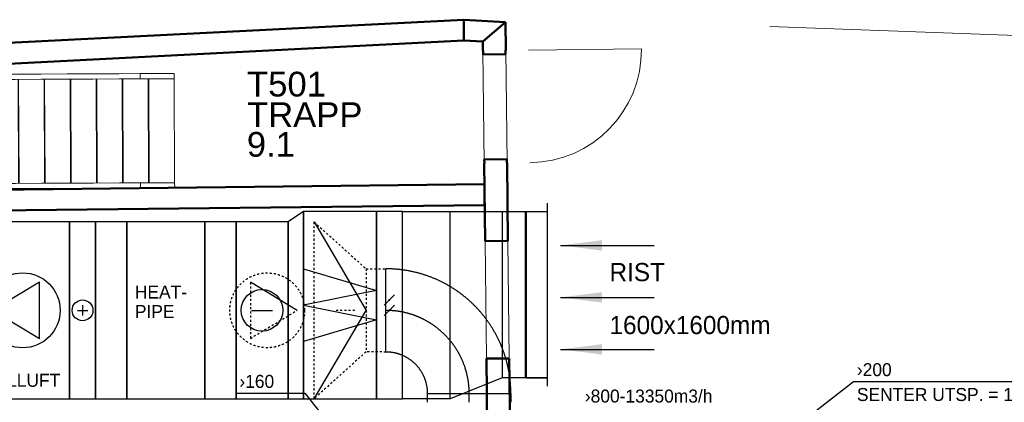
# Model space of a CAD drawing. Header units: millimetres. Extents: x 0 to 83248, y 0 to 52411.
# Tile 36 of 63: x 7752 to 17216, y 47396 to 51076. Entities that reach past the tile are written whole.
import ezdxf

# ---------------------------------------------------------------- set-up
doc = ezdxf.new("R2010")
doc.units = ezdxf.units.MM
doc.header["$LTSCALE"] = 50
doc.header["$MEASUREMENT"] = 0
doc.header["$PDMODE"] = 1
doc.linetypes.add('2V-CENT', pattern=[23, 20, -1.5, 0, -1.5])
doc.linetypes.add('V-GOMD', pattern=[0.8, 0.4, -0.4])
doc.layers.get('0').update_dxf_attribs({"linetype": 'CONTINUOUS'})
for name, color, linetype in [('20605A200D001$0$832 Rominfo', 7, 'CONTINUOUS'), ('20605A200D001$0$A12-HEL1', 251, 'CONTINUOUS'), ('UTSP_T', 1, 'CONTINUOUS'), ('V050', 1, 'CONTINUOUS'), ('V051', 1, 'CONTINUOUS'), ('V060-', 3, 'CONTINUOUS'), ('V061-', 1, 'CONTINUOUS'), ('V070-', 3, 'CONTINUOUS')]:
    doc.layers.add(name, color=color, linetype=linetype)
for name, color, linetype, lineweight in [('20605A200D001$0$A-DOOR', 31, 'CONTINUOUS', 13), ('20605A200D001$0$A-WALL', 7, 'CONTINUOUS', 13), ('20605A200D001$0$S-STRS', 31, 'CONTINUOUS', 9)]:
    doc.layers.add(name, color=color, linetype=linetype, lineweight=lineweight)
doc.styles.add('20605A200D001$0$Arial', font='arial.ttf', dxfattribs={"height": 238.125})
doc.styles.add('FISO', font='fiso')
doc.styles.add('ISO', font='ISO')
doc.styles.add('SIMPLEX', font='SIMPLEX')

# ---------------------------------------------------------------- blocks, each defined once
blk = doc.blocks.new('V400', base_point=(16229, 22597))
for p, q in [((16229, 22598), (16229, 22597)), ((16230, 22598), (16229, 22598)), ((16230, 22597), (16230, 22598)), ((16229, 22597), (16230, 22597))]:
    blk.add_line(p, q)
blk = doc.blocks.new('V404', base_point=(16232, 22594))
at = {"color": 1}
blk.add_line((16231.8, 22594), (16232.2, 22594), dxfattribs=at)
blk.add_circle((16232, 22594), 0.4, dxfattribs=at)
blk = doc.blocks.new('V405', base_point=(16234, 22594))
at = {"color": 1}
blk.add_line((16234, 22594.2), (16234, 22593.8), dxfattribs=at)
blk.add_blockref('V404', (16234, 22594), dxfattribs=at)
blk = doc.blocks.new('KHDIMF_1800X1700X150')
at = {"color": 0, "linetype": 'ByBlock'}
for p, q in [((-75, -900), (-75, 900)), ((-75, 900), (75, 800)), ((75, 800), (75, -900)), ((75, -900), (-75, -900))]:
    blk.add_line(p, q, dxfattribs=at)
blk = doc.blocks.new('2HDIMF_1800X1700X150')
for p in [(-75, 0), (75, -50)]:
    blk.add_point(p)
at = {"color": 0, "linetype": 'ByBlock'}
blk.add_blockref('KHDIMF_1800X1700X150', (0, 0), dxfattribs=at)
at = {"style": 'FISO', "flags": 3}
blk.add_attdef('0', (0, 0), '', height=1, dxfattribs=at)
blk = doc.blocks.new('V403', base_point=(16234, 22597))
at = {"color": 1}
for p, q in [((16233.5, 22597.5), (16234.5, 22597.2)), ((16234.5, 22597.2), (16233.5, 22597)), ((16233.5, 22597), (16234.5, 22596.8)), ((16234.5, 22596.8), (16233.5, 22596.5))]:
    blk.add_line(p, q, dxfattribs=at)
blk = doc.blocks.new('V406', base_point=(16230, 22594))
at = {"color": 1}
for p, q in [((16229.8, 22594), (16230.2, 22594.4)), ((16229.8, 22593.6), (16230.2, 22594))]:
    blk.add_line(p, q, dxfattribs=at)
at = {"color": 1, "const_width": 0.04}
for points in [[(16230, 22594.22, -1), (16230, 22594.18, -1), (16230, 22594.22, -1)], [(16230, 22593.82, -1), (16230, 22593.78, -1), (16230, 22593.82, -1)]]:
    blk.add_lwpolyline(points, format="xyb", dxfattribs=at)
blk = doc.blocks.new('V407', base_point=(16228, 22591))
at = {"color": 1}
for p, q in [((16228.32, 22591), (16227.82, 22591.3)), ((16227.82, 22591.3), (16227.82, 22590.7)), ((16227.82, 22590.7), (16228.32, 22591))]:
    blk.add_line(p, q, dxfattribs=at)
blk.add_circle((16228, 22591), 0.4, dxfattribs=at)
blk = doc.blocks.new('KRODIMF_1700X800X500')
at = {"color": 0, "linetype": 'ByBlock'}
for p, q in [((-250, -850), (-250, 850)), ((-250, 850), (250, 400)), ((250, 400), (250, -400)), ((250, -400), (-250, -850))]:
    blk.add_line(p, q, dxfattribs=at)
at = {"color": 1, "linetype": 'Continuous'}
for p in [(-250, 850), (-250, -850)]:
    blk.add_line(p, (250, 0), dxfattribs=at)
blk = doc.blocks.new('2RODIMF_1700X800X500')
for p in [(-250, 0), (250, 0)]:
    blk.add_point(p)
at = {"color": 0, "linetype": 'ByBlock'}
blk.add_blockref('KRODIMF_1700X800X500', (0, 0), dxfattribs=at)
at = {"style": 'FISO', "flags": 3}
blk.add_attdef('0', (0, 0), '', height=1, dxfattribs=at)
blk = doc.blocks.new('CBOJ90_PB', base_point=(86107, 31352))
at = {"color": 0, "linetype": 'ByBlock'}
blk.add_arc((86106, 31353), 1, 270, 360, dxfattribs=at)
blk = doc.blocks.new('KBOJ90_PB', base_point=(86107, 31352))
at = {"color": 0, "linetype": 'ByBlock'}
for p, q in [((86106.5, 31353), (86107.5, 31353)), ((86106, 31352.5), (86106, 31351.5))]:
    blk.add_line(p, q, dxfattribs=at)
for radius in [1.5, 0.5]:
    blk.add_arc((86106, 31353), radius, 270, 360, dxfattribs=at)
blk = doc.blocks.new('3BOJ90_PB', base_point=(86107, 31352))
for p in [(86107, 31353), (86106, 31352)]:
    blk.add_point(p)
at = {"color": 1, "linetype": '2V-CENT'}
blk.add_blockref('CBOJ90_PB', (86107, 31352), dxfattribs=at)
at = {"color": 0, "linetype": 'ByBlock'}
blk.add_blockref('KBOJ90_PB', (86107, 31352), dxfattribs=at)
at = {"style": 'ISO', "flags": 3}
blk.add_attdef('0', (86107, 31352), '', height=1, dxfattribs=at)
blk = doc.blocks.new('KVDIMF_1800X1600X500')
at = {"color": 0, "linetype": 'ByBlock'}
for p, q in [((-250, -900), (-250, 900)), ((-250, 900), (250, 900)), ((250, 900), (250, -700)), ((250, -700), (-250, -900))]:
    blk.add_line(p, q, dxfattribs=at)
blk = doc.blocks.new('2VDIMF_1800X1600X500')
for p in [(250, 100), (-250, 0)]:
    blk.add_point(p)
at = {"color": 0, "linetype": 'ByBlock'}
blk.add_blockref('KVDIMF_1800X1600X500', (0, 0), dxfattribs=at)
at = {"style": 'FISO', "flags": 3}
blk.add_attdef('0', (0, 0), '', height=1, dxfattribs=at)
blk = doc.blocks.new('VAGG_P', base_point=(16250.5, 22586.5))
for p, q in [((16250, 22587.5), (16251, 22587.5)), ((16250, 22587.5), (16250, 22586.5)), ((16251, 22587.5), (16251, 22586.5))]:
    blk.add_line(p, q)
at = {"color": 6}
blk.add_line((16249.95, 22586.5), (16251.05, 22586.5), dxfattribs=at)
blk = doc.blocks.new('C3A', base_point=(16246, 22590.5))
at = {"color": 0, "linetype": 'ByBlock'}
blk.add_line((16247, 22590.5), (16246, 22590.5), dxfattribs=at)
blk = doc.blocks.new('K3A', base_point=(16246, 22590.5))
at = {"color": 0, "linetype": 'ByBlock'}
for p, q in [((16246, 22591), (16247, 22591)), ((16247, 22591), (16247, 22590)), ((16247, 22590), (16246, 22590))]:
    blk.add_line(p, q, dxfattribs=at)
blk = doc.blocks.new('33A', base_point=(16246, 22590.5))
blk.add_point((16247, 22590.5))
at = {"color": 0, "linetype": 'ByBlock'}
blk.add_blockref('K3A', (16246, 22590.5), dxfattribs=at)
at = {"color": 1, "linetype": '2V-CENT'}
blk.add_blockref('C3A', (16246, 22590.5), dxfattribs=at)
at = {"style": 'SIMPLEX', "flags": 3}
blk.add_attdef('0', (16246, 22590.5), '', height=1, dxfattribs=at)
blk = doc.blocks.new('V420', base_point=(455, 404.5))
blk.add_line((455, 404.5), (464, 404.5))
blk.add_solid([(455, 404.5), (459, 405), (459, 404)])
blk = doc.blocks.new('20605A200D001$0$Trapp- 955843 - Trapp--339043-P05')
at = {"layer": '20605A200D001$0$S-STRS'}
for p, q in [((21677.3, 48214.4), (21456, 48213.4)), ((21456, 48213.4), (21677.3, 48214.4)), ((21456, 48213.4), (21456.2, 48163.4)), ((21456.2, 48163.4), (21456, 48213.4)), ((21927.2, 48215.5), (21677.3, 48214.4)), ((21677.3, 48214.4), (21927.2, 48215.5)), ((22177.2, 48216.7), (21927.2, 48215.5)), ((21927.2, 48215.5), (22177.2, 48216.7)), ((22427.2, 48217.8), (22177.2, 48216.7)), ((22177.2, 48216.7), (22427.2, 48217.8)), ((22677.2, 48218.9), (22427.2, 48217.8)), ((22427.2, 48217.8), (22677.2, 48218.9)), ((22927.2, 48220), (22677.2, 48218.9)), ((22677.2, 48218.9), (22927.2, 48220)), ((23177.2, 48221.2), (22927.2, 48220)), ((22927.2, 48220), (23177.2, 48221.2)), ((23427.2, 48222.3), (23177.2, 48221.2)), ((23177.2, 48221.2), (23427.2, 48222.3)), ((23677.2, 48223.4), (23427.2, 48222.3)), ((23427.2, 48222.3), (23677.2, 48223.4)), ((23927.2, 48224.6), (23677.2, 48223.4)), ((23677.2, 48223.4), (23927.2, 48224.6)), ((23677.5, 48173.4), (23927.5, 48174.6)), ((23677.5, 48173.4), (23927.5, 48174.6)), ((23706.2, 48173.6), (23710.7, 47173.6)), ((23710.7, 47173.6), (23706.2, 48173.6)), ((23706.5, 48173.6), (23711, 47173.6)), ((23711, 47173.6), (23706.5, 48173.6)), ((23707.5, 48173.6), (23712, 47173.6)), ((23712, 47173.6), (23707.5, 48173.6)), ((23709.1, 48173.6), (23713.6, 47173.6)), ((23713.6, 47173.6), (23709.1, 48173.6)), ((23711.2, 48173.6), (23715.7, 47173.6)), ((23715.7, 47173.6), (23711.2, 48173.6)), ((24177.2, 48225.7), (23927.2, 48224.6)), ((23927.2, 48224.6), (24177.2, 48225.7)), ((23927.5, 48174.6), (24177.5, 48175.7)), ((23927.5, 48174.6), (24177.5, 48175.7)), ((23956.2, 48174.7), (23960.7, 47174.7)), ((23960.7, 47174.7), (23956.2, 48174.7)), ((23956.5, 48174.7), (23961, 47174.7)), ((23961, 47174.7), (23956.5, 48174.7)), ((23957.5, 48174.7), (23962, 47174.7)), ((23962, 47174.7), (23957.5, 48174.7)), ((23959.1, 48174.7), (23963.6, 47174.7)), ((23963.6, 47174.7), (23959.1, 48174.7)), ((23961.2, 48174.7), (23965.7, 47174.7)), ((23965.7, 47174.7), (23961.2, 48174.7)), ((24378.7, 48226.6), (24177.2, 48225.7)), ((24177.2, 48225.7), (24378.7, 48226.6)), ((24177.5, 48175.7), (24378.9, 48176.6)), ((24177.5, 48175.7), (24378.9, 48176.6)), ((24206.2, 48175.8), (24210.7, 47175.8)), ((24210.7, 47175.8), (24206.2, 48175.8)), ((24206.5, 48175.8), (24211, 47175.8)), ((24211, 47175.8), (24206.5, 48175.8)), ((24207.5, 48175.8), (24212, 47175.8)), ((24212, 47175.8), (24207.5, 48175.8)), ((24209.1, 48175.8), (24213.6, 47175.9)), ((24213.6, 47175.9), (24209.1, 48175.8)), ((24211.2, 48175.9), (24215.7, 47175.9)), ((24215.7, 47175.9), (24211.2, 48175.9)), ((24705.9, 48228.1), (24378.7, 48226.6)), ((24378.7, 48226.6), (24705.9, 48228.1)), ((24378.7, 48226.6), (24378.9, 48176.6)), ((24378.9, 48176.6), (24378.7, 48226.6)), ((24378.9, 48176.6), (24706.2, 48178.1)), ((24378.9, 48176.6), (24706.2, 48178.1)), ((24456.2, 48177), (24460.7, 47177)), ((24460.7, 47177), (24456.2, 48177)), ((24456.5, 48177), (24461, 47177)), ((24461, 47177), (24456.5, 48177)), ((24457.5, 48177), (24462, 47177)), ((24462, 47177), (24457.5, 48177)), ((24459, 48177), (24463.6, 47177)), ((24463.6, 47177), (24459, 48177)), ((24706.2, 48178.1), (24461.2, 48177)), ((24461.2, 48177), (24706.2, 48178.1)), ((24461.2, 48177), (24465.7, 47177)), ((24465.7, 47177), (24461.2, 48177)), ((24705.9, 48228.1), (24706.2, 48178.1)), ((24706.2, 48178.1), (24705.9, 48228.1)), ((24706.2, 48178.1), (24710.7, 47178.1)), ((24710.7, 47178.1), (24706.2, 48178.1)), ((21456.2, 48163.4), (21677.5, 48164.4)), ((21456.2, 48163.4), (21677.5, 48164.4)), ((21456.2, 48163.4), (21460.7, 47163.4)), ((21460.7, 47163.4), (21456.2, 48163.4)), ((21456.5, 48163.4), (21461.1, 47163.4)), ((21461.1, 47163.4), (21456.5, 48163.4)), ((21457.5, 48163.4), (21462, 47163.4)), ((21462, 47163.4), (21457.5, 48163.4)), ((21459.1, 48163.4), (21463.6, 47163.4)), ((21463.6, 47163.4), (21459.1, 48163.4)), ((21461.2, 48163.4), (21465.7, 47163.4)), ((21465.7, 47163.4), (21461.2, 48163.4)), ((21677.5, 48164.4), (21927.5, 48165.5)), ((21677.5, 48164.4), (21927.5, 48165.5)), ((21706.2, 48164.5), (21710.7, 47164.5)), ((21710.7, 47164.5), (21706.2, 48164.5)), ((21706.5, 48164.5), (21711.1, 47164.5)), ((21711.1, 47164.5), (21706.5, 48164.5)), ((21707.5, 48164.5), (21712, 47164.5)), ((21712, 47164.5), (21707.5, 48164.5)), ((21709.1, 48164.5), (21713.6, 47164.6)), ((21713.6, 47164.6), (21709.1, 48164.5)), ((21711.2, 48164.6), (21715.7, 47164.6)), ((21715.7, 47164.6), (21711.2, 48164.6)), ((21927.5, 48165.5), (22177.5, 48166.7)), ((21927.5, 48165.5), (22177.5, 48166.7)), ((21956.2, 48165.7), (21960.7, 47165.7)), ((21960.7, 47165.7), (21956.2, 48165.7)), ((21956.5, 48165.7), (21961, 47165.7)), ((21961, 47165.7), (21956.5, 48165.7)), ((21957.5, 48165.7), (21962, 47165.7)), ((21962, 47165.7), (21957.5, 48165.7)), ((21959.1, 48165.7), (21963.6, 47165.7)), ((21963.6, 47165.7), (21959.1, 48165.7)), ((21961.2, 48165.7), (21965.7, 47165.7)), ((21965.7, 47165.7), (21961.2, 48165.7)), ((22177.5, 48166.7), (22427.5, 48167.8)), ((22177.5, 48166.7), (22427.5, 48167.8)), ((22206.2, 48166.8), (22210.7, 47166.8)), ((22210.7, 47166.8), (22206.2, 48166.8)), ((22206.5, 48166.8), (22211, 47166.8)), ((22211, 47166.8), (22206.5, 48166.8)), ((22207.5, 48166.8), (22212, 47166.8)), ((22212, 47166.8), (22207.5, 48166.8)), ((22209.1, 48166.8), (22213.6, 47166.8)), ((22213.6, 47166.8), (22209.1, 48166.8)), ((22211.2, 48166.8), (22215.7, 47166.8)), ((22215.7, 47166.8), (22211.2, 48166.8)), ((22427.5, 48167.8), (22677.5, 48168.9)), ((22427.5, 48167.8), (22677.5, 48168.9)), ((22456.2, 48167.9), (22460.7, 47167.9)), ((22460.7, 47167.9), (22456.2, 48167.9)), ((22456.5, 48167.9), (22461, 47167.9)), ((22461, 47167.9), (22456.5, 48167.9)), ((22457.5, 48167.9), (22462, 47167.9)), ((22462, 47167.9), (22457.5, 48167.9)), ((22459.1, 48167.9), (22463.6, 47167.9)), ((22463.6, 47167.9), (22459.1, 48167.9)), ((22461.2, 48167.9), (22465.7, 47168)), ((22465.7, 47168), (22461.2, 48167.9)), ((22677.5, 48168.9), (22927.5, 48170)), ((22677.5, 48168.9), (22927.5, 48170)), ((22706.2, 48169), (22710.7, 47169.1)), ((22710.7, 47169.1), (22706.2, 48169)), ((22706.5, 48169.1), (22711, 47169.1)), ((22711, 47169.1), (22706.5, 48169.1)), ((22707.5, 48169.1), (22712, 47169.1)), ((22712, 47169.1), (22707.5, 48169.1)), ((22709.1, 48169.1), (22713.6, 47169.1)), ((22713.6, 47169.1), (22709.1, 48169.1)), ((22711.2, 48169.1), (22715.7, 47169.1)), ((22715.7, 47169.1), (22711.2, 48169.1)), ((22927.5, 48170), (23177.5, 48171.2)), ((22927.5, 48170), (23177.5, 48171.2)), ((22956.2, 48170.2), (22960.7, 47170.2)), ((22960.7, 47170.2), (22956.2, 48170.2)), ((22956.5, 48170.2), (22961, 47170.2)), ((22961, 47170.2), (22956.5, 48170.2)), ((22957.5, 48170.2), (22962, 47170.2)), ((22962, 47170.2), (22957.5, 48170.2)), ((22959.1, 48170.2), (22963.6, 47170.2)), ((22963.6, 47170.2), (22959.1, 48170.2)), ((22961.2, 48170.2), (22965.7, 47170.2)), ((22965.7, 47170.2), (22961.2, 48170.2)), ((23177.5, 48171.2), (23427.5, 48172.3)), ((23177.5, 48171.2), (23427.5, 48172.3)), ((23206.2, 48171.3), (23210.7, 47171.3)), ((23210.7, 47171.3), (23206.2, 48171.3)), ((23206.5, 48171.3), (23211, 47171.3)), ((23211, 47171.3), (23206.5, 48171.3)), ((23207.5, 48171.3), (23212, 47171.3)), ((23212, 47171.3), (23207.5, 48171.3)), ((23209.1, 48171.3), (23213.6, 47171.3)), ((23213.6, 47171.3), (23209.1, 48171.3)), ((23211.2, 48171.3), (23215.7, 47171.3)), ((23215.7, 47171.3), (23211.2, 48171.3)), ((23427.5, 48172.3), (23677.5, 48173.4)), ((23427.5, 48172.3), (23677.5, 48173.4)), ((23456.2, 48172.4), (23460.7, 47172.5)), ((23460.7, 47172.5), (23456.2, 48172.4)), ((23456.5, 48172.4), (23461, 47172.5)), ((23461, 47172.5), (23456.5, 48172.4)), ((23457.5, 48172.4), (23462, 47172.5)), ((23462, 47172.5), (23457.5, 48172.4)), ((23459.1, 48172.5), (23463.6, 47172.5)), ((23463.6, 47172.5), (23459.1, 48172.5)), ((23461.2, 48172.5), (23465.7, 47172.5)), ((23465.7, 47172.5), (23461.2, 48172.5)), ((21682, 47164.4), (21460.7, 47163.4)), ((21460.7, 47163.4), (21682, 47164.4)), ((21460.7, 47163.4), (21461, 47113.4)), ((21461, 47113.4), (21460.7, 47163.4)), ((21932, 47165.5), (21682, 47164.4)), ((21682, 47164.4), (21932, 47165.5)), ((22182, 47166.7), (21932, 47165.5)), ((21932, 47165.5), (22182, 47166.7)), ((22432, 47167.8), (22182, 47166.7)), ((22182, 47166.7), (22432, 47167.8)), ((22682, 47168.9), (22432, 47167.8)), ((22432, 47167.8), (22682, 47168.9)), ((22932, 47170.1), (22682, 47168.9)), ((22682, 47168.9), (22932, 47170.1)), ((23182, 47171.2), (22932, 47170.1)), ((22932, 47170.1), (23182, 47171.2)), ((23432, 47172.3), (23182, 47171.2)), ((23182, 47171.2), (23432, 47172.3)), ((23682, 47173.5), (23432, 47172.3)), ((23432, 47172.3), (23682, 47173.5)), ((23932, 47174.6), (23682, 47173.5)), ((23682, 47173.5), (23932, 47174.6)), ((24182, 47175.7), (23932, 47174.6)), ((23932, 47174.6), (24182, 47175.7)), ((24383.4, 47176.6), (24182, 47175.7)), ((24182, 47175.7), (24383.4, 47176.6)), ((24710.7, 47178.1), (24383.4, 47176.6)), ((24383.4, 47176.6), (24710.7, 47178.1)), ((24383.4, 47176.6), (24383.7, 47126.6)), ((24383.7, 47126.6), (24383.4, 47176.6)), ((24465.7, 47177), (24710.7, 47178.1)), ((24710.7, 47178.1), (24465.7, 47177)), ((24710.7, 47178.1), (24710.9, 47129)), ((24710.9, 47129), (24710.7, 47178.1)), ((21461, 47113.4), (21682.2, 47114.4)), ((21461, 47113.4), (21682.2, 47114.4)), ((21682.2, 47114.4), (21932.2, 47115.5)), ((21682.2, 47114.4), (21932.2, 47115.5)), ((21932.2, 47115.5), (22182.2, 47116.7)), ((21932.2, 47115.5), (22182.2, 47116.7)), ((22182.2, 47116.7), (22432.2, 47117.8)), ((22182.2, 47116.7), (22432.2, 47117.8)), ((22432.2, 47117.8), (22682.2, 47118.9)), ((22432.2, 47117.8), (22682.2, 47118.9)), ((22682.2, 47118.9), (22932.2, 47120.1)), ((22682.2, 47118.9), (22932.2, 47120.1)), ((22932.2, 47120.1), (23182.2, 47121.2)), ((22932.2, 47120.1), (23182.2, 47121.2)), ((23182.2, 47121.2), (23432.2, 47122.3)), ((23182.2, 47121.2), (23432.2, 47122.3)), ((23432.2, 47122.3), (23682.2, 47123.5)), ((23432.2, 47122.3), (23682.2, 47123.5)), ((23682.2, 47123.5), (23932.2, 47124.6)), ((23682.2, 47123.5), (23932.2, 47124.6)), ((23932.2, 47124.6), (24182.2, 47125.7)), ((23932.2, 47124.6), (24182.2, 47125.7)), ((24182.2, 47125.7), (24383.7, 47126.6)), ((24182.2, 47125.7), (24383.7, 47126.6)), ((24383.7, 47126.6), (24577.5, 47127.5)), ((24383.7, 47126.6), (24577.5, 47127.5))]:
    blk.add_line(p, q, dxfattribs=at)
blk = doc.blocks.new('20605A200D001$0$Trapp- 955843 - Trapp- 955843-339047-P05')
blk.add_blockref('20605A200D001$0$Trapp- 955843 - Trapp--339043-P05', (0, 0))
blk = doc.blocks.new('20605A200D001$0$VT- 965303 - VT- 965303-339533-P05')
at = {"layer": '20605A200D001$0$A-WALL', "lineweight": 50}
for p, q in [((27890.1, 48721.4), (27672.2, 48534.2)), ((27893.2, 48451.5), (27890.1, 48721.4)), ((27672.2, 48534.2), (27673.2, 48449)), ((27673.2, 48449), (27675.4, 48449)), ((27675.4, 48449), (27675.8, 48412)), ((27675.8, 48412), (27891.4, 48414.5)), ((27891.4, 48414.5), (27891, 48451.5)), ((27891, 48451.5), (27893.2, 48451.5)), ((27685.6, 47365.1), (27694.2, 46615.5)), ((27687.8, 47365.1), (27685.6, 47365.1)), ((27903, 47404.5), (27687.4, 47402.1)), ((27687.4, 47402.1), (27687.8, 47365.1)), ((27903.4, 47367.6), (27903, 47404.5)), ((27905.6, 47367.6), (27903.4, 47367.6)), ((27914.2, 46618), (27905.6, 47367.6)), ((27694.2, 46615.5), (27914.2, 46618)), ((27927.1, 45488.1), (27707.1, 45485.6)), ((27707.1, 45485.6), (27768.2, 40151)), ((27988.2, 40153.5), (27927.1, 45488.1)), ((27768.2, 40151), (27988.2, 40153.5))]:
    blk.add_line(p, q, dxfattribs=at)
at = {"layer": '20605A200D001$0$A-WALL'}
for p, q in [((27685.6, 47365.1), (27673.2, 48449)), ((27893.2, 48451.5), (27905.6, 47367.6)), ((27707.1, 45485.6), (27694.2, 46615.5)), ((27914.2, 46618), (27927.1, 45488.1))]:
    blk.add_line(p, q, dxfattribs=at)
blk = doc.blocks.new('20605A200D001$0$VT- 966824 - VT- 966824-339587-P05')
at = {"layer": '20605A200D001$0$A-WALL', "lineweight": 50}
for p, q in [((27490.1, 48745.6), (27489.2, 48545.3)), ((27890.1, 48721.4), (27490.1, 48745.6)), ((27672.2, 48534.2), (27890.1, 48721.4)), ((27489.2, 48545.3), (27672.2, 48534.2))]:
    blk.add_line(p, q, dxfattribs=at)
blk = doc.blocks.new('20605A200D001$0$VT- 966970 - VT- 966970-339603-P05')
at = {"layer": '20605A200D001$0$A-WALL', "lineweight": 50}
for p, q in [((27490.1, 48745.6), (20383.1, 48382.6)), ((27489.2, 48545.3), (27490.1, 48745.6)), ((20383.7, 48182.4), (27489.2, 48545.3)), ((20383.1, 48382.6), (20383.7, 48182.4))]:
    blk.add_line(p, q, dxfattribs=at)
blk = doc.blocks.new('20605A200D001$0$VT- 1064388 - VT- 1064388-344359-P05')
at = {"layer": '20605A200D001$0$A-WALL', "lineweight": 50}
for p, q in [((27687.9, 47163.1), (20387, 47079.5)), ((27690.2, 46963.1), (27687.9, 47163.1)), ((20387, 47079.5), (20387.6, 46879.5)), ((20387.6, 46879.5), (27690.2, 46963.1))]:
    blk.add_line(p, q, dxfattribs=at)
blk = doc.blocks.new('20605A200D001$0$DOOR 196 - DOOR 196-410748-P05')
at = {"layer": '20605A200D001$0$A-DOOR'}
blk.add_line((28113.2, 48454), (29197.1, 48466.4), dxfattribs=at)
blk.add_arc((28113.2, 48454), 1084, 270.65607, 0.65607, dxfattribs=at)
blk = doc.blocks.new('20605A200D001')
at = {"layer": '20605A200D001$0$A12-HEL1', "color": 7, "linetype": 'Continuous', "lineweight": 0}
blk.add_lwpolyline([(30432.3, 48679.3), (43602, 48199.1)], dxfattribs=at)
at = {"layer": '20605A200D001$0$A-DOOR'}
blk.add_blockref('20605A200D001$0$DOOR 196 - DOOR 196-410748-P05', (0, 0), dxfattribs=at)
at = {"layer": '20605A200D001$0$A-WALL'}
for name in ['20605A200D001$0$VT- 966970 - VT- 966970-339603-P05', '20605A200D001$0$VT- 966824 - VT- 966824-339587-P05', '20605A200D001$0$VT- 965303 - VT- 965303-339533-P05', '20605A200D001$0$VT- 1064388 - VT- 1064388-344359-P05']:
    blk.add_blockref(name, (0, 0), dxfattribs=at)
at = {"layer": '20605A200D001$0$S-STRS'}
blk.add_blockref('20605A200D001$0$Trapp- 955843 - Trapp- 955843-339047-P05', (0, 0), dxfattribs=at)
at = {"layer": '20605A200D001$0$832 Rominfo', "color": 7, "style": '20605A200D001$0$Arial'}
for s, p in [('T501', (25406.4, 48006.8)), ('TRAPP', (25406.7, 47713.2)), ('9.1', (25404.4, 47427.8))]:
    blk.add_text(s, height=238.12, dxfattribs=at).set_placement(p)

msp = doc.modelspace()

# ---------------------------------------------------------------- linework, layer by layer
at = {"layer": 'UTSP_T'}
for p, q in [((14771.06, 46822.55), (15765.38, 47597.38)), ((15765.38, 47597.38), (18592.53, 47597.38)), ((9825.07, 47484.1), (10491.05, 47484.1)), ((10491.05, 47484.1), (10762.09, 47142.73))]:
    msp.add_line(p, q, dxfattribs=at)
at = {"layer": 'V050', "color": 1}
msp.add_line((10418.94, 48280.88), (9968.94, 48550.88), dxfattribs=at)
at = {"layer": 'V050', "color": 1, "linetype": 'V-GOMD'}
for p, q in [((9968.94, 48550.88), (9968.94, 48010.88)), ((9968.94, 48010.88), (10418.94, 48280.88))]:
    msp.add_line(p, q, dxfattribs=at)
msp.add_circle((10130.94, 48280.88), 360, dxfattribs=at)
at = {"layer": 'V060-', "linetype": 'Continuous'}
for p, q in [((11430.94, 49230.88), (11890.43, 49230.88)), ((12389.97, 49230.67), (12824.56, 49230.67)), ((12824.56, 47630.67), (12389.97, 47630.67)), ((11890.43, 47430.88), (11430.94, 47430.88)), ((11672.65, 47396.51), (11672.65, 47480)), ((12472.65, 47480), (12472.65, 47396.51))]:
    msp.add_line(p, q, dxfattribs=at)
at = {"layer": 'V060-', "color": 1, "linetype": 'V-GOMD'}
for p, q in [((11080.94, 48680.88), (11272.65, 48680)), ((10972.65, 48280), (10780.94, 48280.88)), ((11272.65, 47880), (11080.94, 47880.88))]:
    msp.add_line(p, q, dxfattribs=at)
at = {"layer": 'V060-', "color": 1, "linetype": '2V-CENT'}
msp.add_line((12072.65, 47396.51), (12072.65, 47480), dxfattribs=at)

# ---------------------------------------------------------------- block references
at = {"layer": 'V050', "linetype": 'Continuous', "xscale": -1}
msp.add_blockref('2HDIMF_1800X1700X150', (10405.94, 48330.88), dxfattribs=at)
at = {"layer": 'V050'}
for name, p, xscale, yscale, zscale in [('V400', (10480.94, 47430.88), 700, 1800, 700), ('V400', (11180.94, 47430.88), 250, 1800, 250), ('V400', (8230.94, 47430.88), 250, 1700, 250), ('V400', (8480.94, 47430.88), 300, 1700, 300), ('V400', (8780.94, 47430.88), 750, 1700, 750), ('V400', (9530.94, 47430.88), 300, 1700, 300), ('V400', (9830.94, 47430.88), 500, 1700, 500), ('V403', (10830.94, 48330.88), 700, 700, 700), ('V404', (10080.94, 48280.88), 500, 500, 500), ('V405', (8355.94, 48280.88), 250, 250, 250), ('V406', (11305.94, 48330.88), 250, 250, 250)]:
    msp.add_blockref(name, p, dxfattribs=dict(at, xscale=xscale, yscale=yscale, zscale=zscale))
at = {"layer": 'V050', "xscale": 900, "zscale": 900, "rotation": 180}
for name, p, yscale in [('V400', (8230.94, 49130.88), 1700), ('V407', (7780.9, 48280.88), 900)]:
    msp.add_blockref(name, p, dxfattribs=dict(at, yscale=yscale))
at = {"layer": 'V060-'}
msp.add_blockref('20605A200D001', (-15469.5, 2330.58), dxfattribs=at)
at = {"layer": 'V060-', "linetype": 'Continuous'}
msp.add_blockref('2VDIMF_1800X1600X500', (12139.97, 48330.67), dxfattribs=at)
at = {"layer": 'V060-', "color": 1, "linetype": 'V-GOMD'}
msp.add_blockref('2RODIMF_1700X800X500', (10830.94, 48280.88), dxfattribs=at)
at = {"layer": 'V060-', "color": 1, "linetype": 'V-GOMD', "xscale": 800, "yscale": 800, "zscale": 800, "rotation": 90}
msp.add_blockref('3BOJ90_PB', (12072.65, 48280), dxfattribs=at)
at = {"layer": 'V070-', "xscale": 1600, "yscale": 200, "zscale": 1600, "rotation": 90}
msp.add_blockref('VAGG_P', (12824.56, 48430.67), dxfattribs=at)
at = {"layer": 'V070-', "linetype": 'Continuous', "xscale": 10, "yscale": 1600, "zscale": 10, "rotation": 180}
msp.add_blockref('33A', (12624.56, 48430.67), dxfattribs=at)
at = {"layer": 'V070-', "xscale": 100, "yscale": 100, "zscale": 100}
for p in [(12950.27, 48905.52), (12950.27, 48405.52), (12950.27, 47905.52)]:
    msp.add_blockref('V420', p, dxfattribs=at)

# ---------------------------------------------------------------- texts
at = {"layer": 'UTSP_T', "color": 1, "style": 'FISO'}
for s, p in [('›200', (15799.08, 47647.92)), ('›160', (9863.49, 47535.3)), ('SENTER UTSP. = 150mm FRA EKSIST. BRYSTNING', (15799.08, 47408.8))]:
    msp.add_text(s, height=125, dxfattribs=at).set_placement(p)
at = {"layer": 'V051', "color": 1, "style": 'FISO'}
for s, height, p in [('RIST', 175, (13421.13, 48561.09)), ('HEAT-', 125, (8859.02, 48394.64)), ('PIPE', 125, (8859.02, 48207.14)), ('1600x1600mm', 175, (13421.13, 48051.89)), ('TILLUFT', 125, (7482.14, 47545.21))]:
    msp.add_text(s, height=height, dxfattribs=at).set_placement(p)
at = {"layer": 'V061-', "color": 1, "style": 'FISO'}
msp.add_text('›800-13350m3/h', height=125, dxfattribs=at).set_placement((13184.24, 47394.09))

doc.saveas('drawing.dxf')
